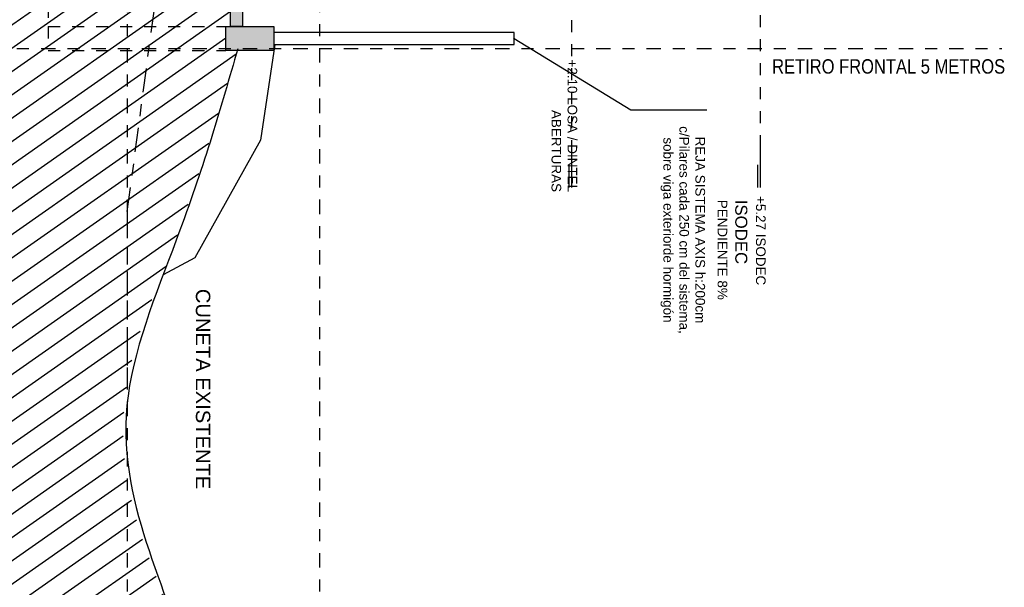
# Model space of a CAD drawing. Header units: millimetres. Extents: x 4617 to 4884, y 1258 to 1784.
# Tile 124 of 256: x 4736.74 to 4744.93, y 1383.62 to 1388.34. Entities that reach past the tile are written whole.
import ezdxf

# ---------------------------------------------------------------- set-up
doc = ezdxf.new("R2010")
doc.units = ezdxf.units.MM
doc.header["$LTSCALE"] = 0.4
for name, pattern in [('DASHDOT', [1, 0.5, -0.25, 0, -0.25]), ('DOT', [6.35, 0, -6.35]), ('RAYITAS', [0.375, 0.25, -0.125])]:
    doc.linetypes.add(name, pattern=pattern)
for name, color, linetype in [('00 AC - TEXTOS', 3, 'Continuous'), ('200', 6, 'Continuous'), ('200cotas50', 1, 'Continuous'), ('A HERRERÍA', 4, 'Continuous'), ('A MURO', 1, 'Continuous'), ('A PROYECCION', 8, 'Continuous'), ('A VEGETACIÓN', 253, 'Continuous'), ('TXT', 3, 'Continuous'), ('TXT COTA', 3, 'Continuous')]:
    doc.layers.add(name, color=color, linetype=linetype)
doc.styles.add('arial', font='arial.ttf')
doc.styles.add('ARIAL NARROW', font='ARIALN.TTF')
doc.styles.add('SaAS simplex', font='simplex.shx', dxfattribs={"width": 0.8})
doc.dimstyles.new('COTAS 125', dxfattribs={"dimscale": 0.01, "dimtxt": 15, "dimasz": 8, "dimexe": 5, "dimexo": 20, "dimgap": 10, "dimtad": 0, "dimzin": 9, "dimdsep": 46, "dimtxsty": 'SaAS simplex', "dimblk": 'OBLIQUE', "dimcen": 0, "dimclrd": 8, "dimclre": 8, "dimclrt": 256, "dimadec": 1, "dimazin": 0, "dimtfac": 1, "dimtmove": 2, "dimatfit": 3, "dimldrblk": 'OBLIQUE', "dimfxl": 10, "dimlwd": -1, "dimlwe": -1, "dimarcsym": 0})

# ---------------------------------------------------------------- blocks, each defined once
blk = doc.blocks.new('_Oblique')
at = {"layer": 'TXT COTA', "color": 0, "lineweight": -2}
blk.add_line((-0.5, -0.5), (0.5, 0.5), dxfattribs=at)

msp = doc.modelspace()

# ---------------------------------------------------------------- hatches: boundary and pattern name
at = {"layer": 'A MURO'}
h = msp.add_hatch(color=256, dxfattribs=at)
h.dxf.hatch_style = 1
h.paths.add_polyline_path([(4738.5929, 1390.0063), (4738.5929, 1388.2856), (4738.4929, 1388.2856), (4738.4929, 1390.0063)])
h = msp.add_hatch(color=256, dxfattribs=at)
h.dxf.hatch_style = 1
h.paths.add_polyline_path([(4738.852, 1388.2856), (4738.852, 1388.0856), (4738.452, 1388.0856), (4738.452, 1388.2856)])
at = {"layer": 'A VEGETACIÓN'}
h = msp.add_hatch(dxfattribs=at)
h.set_pattern_fill('LINE', color=253, scale=0.05, angle=-55, double=1)
h.set_pattern_definition([(215, (4644.44439, 1771.97546), (0.09105526, -0.13004039), [])])
edge = h.paths.add_edge_path()
edge.add_spline(control_points=[(4738.6329, 1379.471), (4738.4057, 1380.3994), (4738.4057, 1380.3994), (4738.2329, 1381.5101)], knot_values=[6.676632, 6.676632, 6.676632, 6.676632, 7.676632, 7.676632, 7.676632, 7.676632], degree=3, periodic=0)
edge.add_spline(control_points=[(4738.2329, 1381.5101), (4738.2211, 1381.8013), (4738.2092, 1382.0926), (4738.2117, 1382.3779)], knot_values=[5.800748, 5.800748, 5.800748, 5.800748, 6.676632, 6.676632, 6.676632, 6.676632], degree=3, periodic=0)
edge.add_line((4738.2117, 1382.3779), (4738.1496, 1382.3958))
edge.add_line((4738.1496, 1382.3958), (4738.1496, 1382.1968))
edge.add_line((4738.1496, 1382.1968), (4738.1196, 1382.1968))
edge.add_line((4738.1196, 1382.1968), (4738.1196, 1382.9968))
edge.add_line((4738.1196, 1382.9968), (4738.139, 1382.9968))
edge.add_spline(control_points=[(4738.208, 1382.4383), (4738.189, 1382.6451), (4738.0891, 1383.6497), (4737.1637, 1384.6447), (4737.9302, 1386.2199)], knot_values=[1.871673, 1.871673, 1.871673, 1.871673, 2.491865, 5.74761, 5.74761, 5.74761, 5.74761], degree=3, periodic=0)
edge.add_spline(control_points=[(4737.9302, 1386.2199), (4738.2234, 1387.021), (4738.4107, 1387.6094), (4738.5477, 1388.0856)], knot_values=[0.013677, 0.013677, 0.013677, 0.013677, 1.871673, 1.871673, 1.871673, 1.871673], degree=3, periodic=0)
edge.add_line((4738.5477, 1388.0856), (4738.452, 1388.0856))
edge.add_line((4738.452, 1388.0856), (4738.452, 1388.2856))
edge.add_line((4738.452, 1388.2856), (4738.4929, 1388.2856))
edge.add_line((4738.4929, 1388.2856), (4738.4929, 1390.0063))
edge.add_line((4738.4929, 1390.0063), (4738.5929, 1390.0063))
edge.add_line((4738.5929, 1390.0063), (4739.0222, 1390.0063))
edge.add_line((4739.0222, 1390.0063), (4739.0057, 1390.0687))
edge.add_line((4739.0057, 1390.0687), (4739.0405, 1390.2591))
edge.add_line((4739.0405, 1390.2591), (4738.9994, 1390.8023))
edge.add_line((4738.9994, 1390.8023), (4739.0468, 1390.916))
edge.add_line((4739.0468, 1390.916), (4739.0184, 1391.0076))
edge.add_line((4739.0184, 1391.0076), (4739.05, 1391.2688))
edge.add_line((4739.05, 1391.2688), (4739.0436, 1391.5857))
edge.add_line((4739.0436, 1391.5857), (4739.0716, 1392.0247))
edge.add_line((4739.0716, 1392.0247), (4739.0543, 1392.3258))
edge.add_line((4739.0543, 1392.3258), (4739.0679, 1392.3592))
edge.add_line((4739.0679, 1392.3592), (4739.058, 1392.3814))
edge.add_line((4739.058, 1392.3814), (4739.0827, 1392.6011))
edge.add_line((4739.0827, 1392.6011), (4739.0619, 1392.7863))
edge.add_line((4739.0619, 1392.7863), (4738.8089, 1392.7863))
edge.add_line((4738.8089, 1392.7863), (4738.8089, 1392.9363))
edge.add_line((4738.8089, 1392.9363), (4739.0089, 1392.9363))
edge.add_line((4739.0089, 1392.9363), (4739.0339, 1395.887))
edge.add_line((4739.0339, 1395.887), (4738.8339, 1395.8887))
edge.add_line((4738.8339, 1395.8887), (4738.8339, 1396.1887))
edge.add_line((4738.8339, 1396.1887), (4739.0339, 1396.1887))
edge.add_line((4739.0339, 1396.1887), (4739.0339, 1429.5975))
edge.add_line((4739.0339, 1429.5975), (4738.6039, 1429.5975))
edge.add_line((4738.6039, 1429.5975), (4738.3429, 1429.5975))
edge.add_line((4738.3429, 1429.5975), (4738.3429, 1432.976))
edge.add_line((4738.3429, 1432.976), (4738.4173, 1432.9756))
edge.add_spline(control_points=[(4738.4173, 1432.9756), (4738.4786, 1434.5284), (4738.4532, 1436.2944), (4738.4412, 1438.6948), (4738.4354, 1439.6412), (4738.4369, 1440.1847)], knot_values=[0, 0, 0, 0, 4.374738, 5.574756, 7.216242, 7.216242, 7.216242, 7.216242], degree=3, periodic=0)
edge.add_line((4738.4369, 1440.1847), (4731.8743, 1440.1848))
edge.add_line((4731.8743, 1440.1848), (4731.8743, 1376.2721))
edge.add_line((4731.8743, 1376.2721), (4738.3684, 1376.2726))
edge.add_line((4738.3684, 1376.2726), (4738.3329, 1377.9077))
edge.add_line((4738.3329, 1377.9077), (4738.3329, 1378.4278))
edge.add_line((4738.3329, 1378.4278), (4738.5329, 1378.4278))
edge.add_line((4738.5329, 1378.4278), (4738.5329, 1379.1381))
edge.add_line((4738.5329, 1379.1381), (4738.3329, 1379.1381))
edge.add_line((4738.3329, 1379.1381), (4738.3329, 1379.2381))
edge.add_line((4738.3329, 1379.2381), (4738.6329, 1379.2381))
edge.add_line((4738.6329, 1379.2381), (4738.6329, 1379.471))

# ---------------------------------------------------------------- linework, layer by layer
at = {"layer": '200', "color": 2, "linetype": 'DASHDOT', "ltscale": 0.6}
msp.add_line((4731.8743, 1388.1023), (4744.9115, 1388.1023), dxfattribs=at)
for points in [[(4737.6329, 1440.1848), (4737.6329, 1376.2721)], [(4739.2329, 1440.1848), (4739.2329, 1376.2721)]]:
    msp.add_lwpolyline(points, dxfattribs=at)
at = {"layer": '200', "color": 90, "linetype": 'DASHDOT'}
msp.add_lwpolyline([(4737.6329, 1386.7471), (4738.1329, 1390.4946), (4738.4173, 1432.976), (4738.4369, 1440.1848)], dxfattribs=at)
at = {"layer": '200', "color": 252, "linetype": 'DASHDOT'}
msp.add_lwpolyline([(4737.6329, 1386.7471), (4737.6329, 1385.2542)], dxfattribs=at)
at = {"layer": 'A HERRERÍA'}
msp.add_lwpolyline([(4740.852, 1388.1357), (4740.852, 1388.2357), (4738.852, 1388.2357), (4738.852, 1388.1357)], close=True, dxfattribs=at)
at = {"layer": 'A MURO'}
for points in [[(4738.5929, 1390.0063), (4738.5929, 1388.2856), (4738.4929, 1388.2856), (4738.4929, 1390.0063)], [(4738.852, 1388.2856), (4738.852, 1388.0856), (4738.452, 1388.0856), (4738.452, 1388.2856)]]:
    msp.add_lwpolyline(points, close=True, dxfattribs=at)
msp.add_lwpolyline([(4738.8603, 1388.1357), (4738.7416, 1387.3392), (4738.1946, 1386.3615), (4737.9302, 1386.2199)], dxfattribs=at)
msp.add_open_spline([(4738.5515, 1388.0987), (4738.4132, 1387.6181), (4738.1628, 1386.7478), (4737.2871, 1384.6989), (4738.2905, 1383.147), (4738.212, 1382.0252), (4738.2329, 1381.5101), (4738.4057, 1380.3994), (4738.4057, 1380.3994), (4738.6329, 1379.471)], degree=3, knots=[0, 0, 0, 0, 1.503814, 2.722886, 5.127417, 6.676632, 6.676632, 6.676632, 7.676632, 7.676632, 7.676632, 7.676632], dxfattribs=at)
at = {"layer": 'A PROYECCION', "color": 1, "linetype": 'RAYITAS', "ltscale": 0.3}
for points in [[(4736.9739, 1389.8563), (4736.9739, 1388.2856), (4738.452, 1388.2856)], [(4736.9739, 1388.2856), (4736.9739, 1388.0856), (4738.452, 1388.0856)]]:
    msp.add_lwpolyline(points, dxfattribs=at)
at = {"layer": 'TXT', "color": 253, "linetype": 'DOT', "ltscale": 0.01}
for p, q in [((4741.3324, 1387.2383), (4741.3324, 1427.296)), ((4742.9037, 1387.2794), (4742.9037, 1427.3371))]:
    msp.add_line(p, q, dxfattribs=at)
at = {"layer": 'TXT', "color": 2}
for p, q in [((4741.3339, 1386.9459), (4741.3339, 1387.3209)), ((4742.9039, 1386.9459), (4742.9039, 1387.3209)), ((4741.3114, 1386.9459), (4741.3114, 1387.1334)), ((4742.8814, 1386.9459), (4742.8814, 1387.1334))]:
    msp.add_line(p, q, dxfattribs=at)

# ---------------------------------------------------------------- texts
at = {"layer": '00 AC - TEXTOS', "insert": (4742.1899, 1386.592), "char_height": 0.08, "width": 1.87709, "attachment_point": 5, "rotation": 270, "style": 'arial'}
msp.add_mtext('REJA SISTEMA AXIS h:200cm\\Pc/Pilares cada 250 cm del sistema, sobre viga exteriorde hormigón \\P ', dxfattribs=at)
at = {"layer": '200cotas50', "insert": (4744.94, 1388.0125), "char_height": 0.12, "attachment_point": 3, "style": 'ARIAL NARROW'}
msp.add_mtext_dynamic_manual_height_columns('RETIRO FRONTAL 5 METROS', width=2.613267, gutter_width=0.9, heights=[0], dxfattribs=at)
at = {"layer": 'TXT', "char_height": 0.08, "rotation": 270, "style": 'arial'}
for s, insert, attachment_point in [('+2.10 LOSA / DINTEL \\P          ABERTURAS ', (4741.3774, 1386.9076), 3), ('{\\H1.25x;ISODEC\\P}PENDIENTE 8%', (4742.7935, 1386.8433), 1), ('+5.27 ISODEC ', (4742.946, 1386.1326), 3)]:
    msp.add_mtext(s, dxfattribs=dict(at, insert=insert, attachment_point=attachment_point))
at = {"layer": 'TXT', "ltscale": 0.3, "insert": (4738.3235, 1386.1025), "char_height": 0.12, "attachment_point": 1, "rotation": 270, "style": 'arial'}
msp.add_mtext_dynamic_manual_height_columns('CUNETA EXISTENTE', width=4.7818, gutter_width=0.000625, heights=[0], dxfattribs=at)

# ---------------------------------------------------------------- leaders
at = {"layer": 'TXT'}
msp.add_leader([(4740.852, 1388.1857), (4741.8242, 1387.5911), (4742.4574, 1387.5918)], dimstyle='COTAS 125', override={"dimtxt": 5, "dimasz": 6, "dimgap": 0, "dimldrblk": 'DotSmall'}, dxfattribs=at)

doc.saveas('drawing.dxf')
